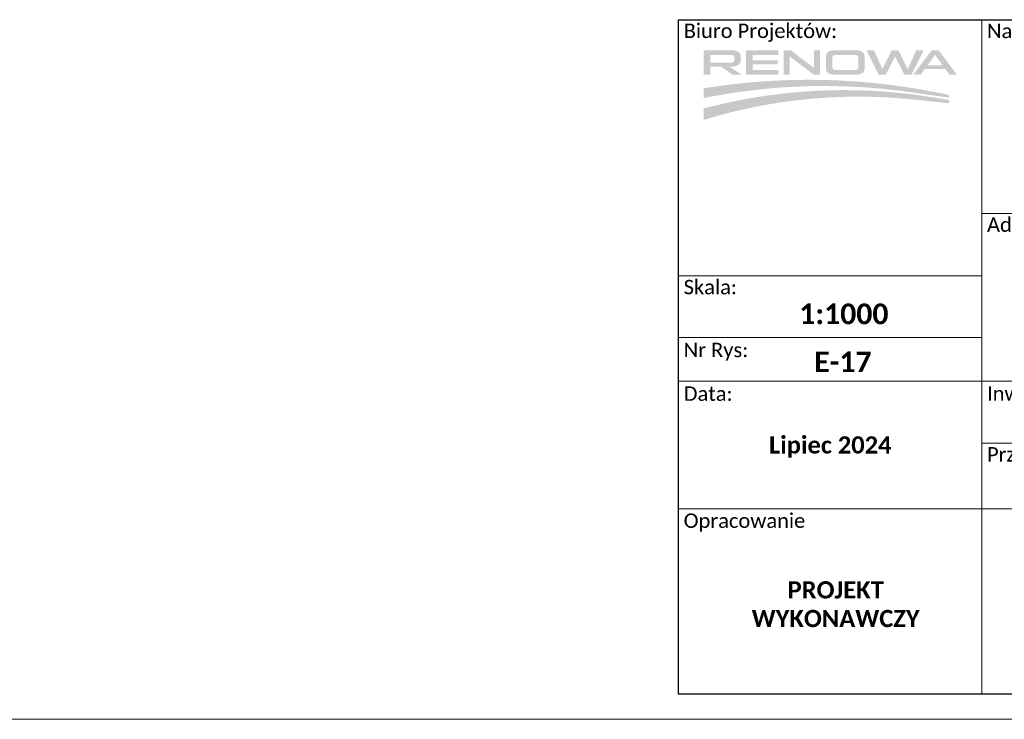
# Model space of a CAD drawing. Header units: metres. Extents: x 7168 to 12828, y 1523 to 3619.
# Tile 87 of 132: x 12055 to 12171, y 2042 to 2125. Entities that reach past the tile are written whole.
import ezdxf

# ---------------------------------------------------------------- set-up
doc = ezdxf.new("R2010")
doc.units = ezdxf.units.M
doc.linetypes.add('DGN Style 3', pattern=[2.649062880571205, 1.892187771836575, -0.7568751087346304])
doc.layers.add('0_ramka', color=7, linetype='Continuous', lineweight=0)
doc.layers.add('82b-ramka niewidoczna', color=54, linetype='DGN Style 3', lineweight=30, plot=False)
doc.styles.add('courier', font='arial.ttf')
doc.styles.add('Stytuacja', font='arial.ttf', dxfattribs={"height": 0.8500000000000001})

# ---------------------------------------------------------------- blocks, each defined once
blk = doc.blocks.new('RENOWA_1')
at = {"linetype": 'Continuous', "lineweight": -2}
h = blk.add_hatch(color=7, dxfattribs=at)
edge = h.paths.add_edge_path()
edge.add_ellipse((0.0677518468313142, 0.15094765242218), major_axis=(-0.01907022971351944, 0), ratio=0.7353178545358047, start_angle=180, end_angle=270)
edge.add_line((0.0677518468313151, 0.1649703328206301), (0.01424317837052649, 0.1649703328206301))
edge.add_line((0.01424317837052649, 0.1649703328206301), (-0.001265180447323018, 0.1649703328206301))
edge.add_line((-0.001265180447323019, 0.1649703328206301), (-0.001265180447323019, 0.1070923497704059))
edge.add_line((-0.001265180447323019, 0.1070923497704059), (0.01424317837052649, 0.1070923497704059))
edge.add_line((0.01424317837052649, 0.1070923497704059), (0.01424317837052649, 0.1257872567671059))
edge.add_line((0.01424317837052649, 0.1257872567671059), (0.03982253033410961, 0.1257872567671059))
edge.add_line((0.03982253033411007, 0.1257872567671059), (0.0673739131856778, 0.1069862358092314))
edge.add_line((0.0673739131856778, 0.1069862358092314), (0.08930267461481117, 0.1069862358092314))
edge.add_line((0.08930267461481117, 0.1069862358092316), (0.06002577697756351, 0.1259918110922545))
edge.add_line((0.06002577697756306, 0.1259918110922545), (0.06534491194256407, 0.1259918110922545))
edge.add_ellipse((0.06534491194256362, 0.1399554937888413), major_axis=(0.02147716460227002, 0), ratio=0.6501641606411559, start_angle=270, end_angle=360)
edge.add_line((0.08682207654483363, 0.1399554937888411), (0.08682207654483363, 0.15094765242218))
h.paths.add_polyline_path([(0.071320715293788, 0.14757033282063), (0.071320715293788, 0.1413364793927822, -0.4142135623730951), (0.065320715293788, 0.1353364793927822), (0.01424317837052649, 0.1353364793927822), (0.01424317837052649, 0.15357033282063), (0.065320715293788, 0.15357033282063, -0.4142135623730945)], flags=16)
for points in [[(0.09919160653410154, 0.1070923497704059), (0.09919160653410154, 0.1183818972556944), (0.09919160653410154, 0.1536090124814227), (0.09919160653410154, 0.1649703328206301), (0.1757515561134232, 0.1649703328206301), (0.1757515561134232, 0.1536090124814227), (0.1147124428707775, 0.1536090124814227), (0.1147124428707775, 0.1406475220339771), (0.1739916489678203, 0.1406475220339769), (0.1739916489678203, 0.1314098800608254), (0.1147124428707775, 0.1314098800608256), (0.1147124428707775, 0.1183855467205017), (0.1757515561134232, 0.1183855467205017), (0.1757515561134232, 0.1070923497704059)], [(0.1881572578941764, 0.1070923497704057), (0.1881572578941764, 0.1649703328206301), (0.2031783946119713, 0.1649703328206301), (0.2051942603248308, 0.1649703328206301), (0.2602855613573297, 0.1230786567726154), (0.2602855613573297, 0.1649703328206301), (0.2751626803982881, 0.1649703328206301), (0.2751626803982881, 0.1070923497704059), (0.2602855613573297, 0.1070923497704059), (0.2597924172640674, 0.1070923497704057), (0.2031783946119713, 0.1501419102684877), (0.2031783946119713, 0.1070923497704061)], [(0.4311337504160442, 0.1070923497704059), (0.4140712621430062, 0.1070923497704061), (0.3848557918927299, 0.1649703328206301), (0.4027043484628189, 0.1649703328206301), (0.4230176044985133, 0.1204741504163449), (0.4451730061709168, 0.1649703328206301), (0.4608299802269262, 0.1649703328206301), (0.4829853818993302, 0.1204741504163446), (0.5032986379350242, 0.1649703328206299), (0.521147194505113, 0.1649703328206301), (0.4919317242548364, 0.1070923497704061), (0.4748692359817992, 0.1070923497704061), (0.4530014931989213, 0.1503214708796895)]]:
    blk.add_hatch(color=7, dxfattribs=at).paths.add_polyline_path(points)
h = blk.add_hatch(color=7, dxfattribs=at)
edge = h.paths.add_edge_path()
edge.add_ellipse((0.3627291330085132, 0.1521315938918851), major_axis=(0.01793730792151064, 0), ratio=0.7157561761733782, start_angle=0, end_angle=90)
edge.add_line((0.3627291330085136, 0.1649703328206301), (0.3068869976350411, 0.1649703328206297))
edge.add_ellipse((0.306886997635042, 0.1521315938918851), major_axis=(-0.01793730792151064, 0), ratio=0.7157561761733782, start_angle=270, end_angle=360)
edge.add_line((0.2889496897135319, 0.1521315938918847), (0.2889496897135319, 0.1199310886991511))
edge.add_ellipse((0.306886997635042, 0.1199310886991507), major_axis=(-0.01793730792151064, 0), ratio=0.7157561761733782, start_angle=0, end_angle=90)
edge.add_line((0.3068869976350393, 0.1070923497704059), (0.3627291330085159, 0.1070923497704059))
edge.add_ellipse((0.3627291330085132, 0.1199310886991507), major_axis=(0.01793730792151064, 0), ratio=0.7157561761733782, start_angle=270, end_angle=360)
edge.add_line((0.3806664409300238, 0.1199310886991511), (0.3806664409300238, 0.1521315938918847))
edge = h.paths.add_edge_path(flags=16)
edge.add_ellipse((0.3588198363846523, 0.1473584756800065), major_axis=(-0.006716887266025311, 6.012814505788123e-17), ratio=0.9453712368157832, start_angle=180, end_angle=270, ccw=False)
edge.add_line((0.3655367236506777, 0.1473584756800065), (0.3655367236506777, 0.1247042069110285))
edge.add_ellipse((0.3588198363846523, 0.1247042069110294), major_axis=(-0.006716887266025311, -6.012814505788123e-17), ratio=0.9453712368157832, start_angle=90, end_angle=180, ccw=False)
edge.add_line((0.3588198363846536, 0.1183542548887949), (0.3107962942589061, 0.1183542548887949))
edge.add_ellipse((0.3107962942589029, 0.1247042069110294), major_axis=(0.006716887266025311, -6.012814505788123e-17), ratio=0.9453712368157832, start_angle=188.4871940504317, end_angle=270, ccw=False)
edge.add_line((0.3041529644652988, 0.1237670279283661), (0.3041529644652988, 0.1482956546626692))
edge.add_ellipse((0.3107962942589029, 0.1473584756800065), major_axis=(0.006716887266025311, 6.012814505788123e-17), ratio=0.9453712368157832, start_angle=90, end_angle=171.5128059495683, ccw=False)
edge.add_line((0.3107962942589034, 0.1537084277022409), (0.3588198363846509, 0.1537084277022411))
h = blk.add_hatch(color=7, dxfattribs=at)
h.paths.add_polyline_path([(0.4962506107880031, 0.1070923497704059), (0.5398158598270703, 0.1649703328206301), (0.5560873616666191, 0.1649703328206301), (0.5996526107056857, 0.1070923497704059), (0.5820100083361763, 0.1070923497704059), (0.5722882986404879, 0.1204455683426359), (0.5479516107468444, 0.1204455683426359), (0.5236149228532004, 0.1204455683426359), (0.5138932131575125, 0.1070923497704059)])
h.paths.add_polyline_path([(0.5301700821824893, 0.1294493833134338), (0.5479516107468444, 0.1538731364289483), (0.5657331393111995, 0.1294493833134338), (0.5479516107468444, 0.1294493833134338)], flags=16)
h = blk.add_hatch(color=7, dxfattribs=at)
h.set_gradient(rotation=270, tint=1, name='INVHEMISPHERICAL')
h.paths.add_polyline_path([(0.4860297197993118, 0.06603544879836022), (0.5811168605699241, 0.05261102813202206), (0.5811168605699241, 0.05891019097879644), (0.5556650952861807, 0.06405902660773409, 0.08743185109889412), (0.01787058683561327, 0.07760561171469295), (-0.001265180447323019, 0.0747284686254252), (-0.001265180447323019, 0.05155195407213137), (0.0117300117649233, 0.05406109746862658, -0.08293651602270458)])
h = blk.add_hatch(color=7, dxfattribs=at)
h.set_gradient(rotation=270, tint=1, name='INVHEMISPHERICAL')
h.paths.add_polyline_path([(0.4957985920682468, 0.04811625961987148), (0.5811168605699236, 0.03922408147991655), (0.5811168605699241, 0.0465736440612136), (0.5534433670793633, 0.05135428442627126, 0.1044296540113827), (0.0166358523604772, 0.03146089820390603), (-0.001265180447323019, 0.02698244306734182), (-0.001265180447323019, -0.0003876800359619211), (-1.364242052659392e-16, -1.818989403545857e-16, -0.1006345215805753)])

msp = doc.modelspace()

# ---------------------------------------------------------------- linework, layer by layer
at = {"layer": '0_ramka', "color": 7, "linetype": 'Continuous', "lineweight": 0}
for p, q in [((12168.81427869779, 2124.957544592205), (12168.81427869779, 2050.957659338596)), ((12288.81450208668, 2101.982211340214), (12168.81427869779, 2101.982676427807)), ((12168.81427869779, 2094.581118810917), (12132.81427869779, 2094.581255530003)), ((12168.81425184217, 2087.248550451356), (12132.81427869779, 2087.248687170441)), ((12288.81434217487, 2082.069721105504), (12132.81427869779, 2082.07032535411)), ((12288.81431287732, 2074.73715152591), (12168.81427869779, 2074.737616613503)), ((12288.81431043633, 2066.957311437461), (12132.81427869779, 2066.957915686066)), ((12168.81427869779, 2050.957659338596), (12168.81427869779, 2044.957659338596))]:
    msp.add_line(p, q, dxfattribs=at)
at = {"layer": '0_ramka', "color": 7, "linetype": 'Continuous', "lineweight": 30, "flags": 128}
msp.add_lwpolyline([(12132.81427869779, 2124.957544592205), (12288.81427869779, 2124.957544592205), (12288.81427869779, 2044.957659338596), (12132.81427869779, 2044.957659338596), (12132.81427869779, 2124.957544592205)], close=True, dxfattribs=at)
at = {"layer": '82b-ramka niewidoczna', "color": 6, "linetype": 'Continuous', "lineweight": 15}
msp.add_line((12293.06375763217, 2041.978084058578), (11873.06375763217, 2041.978084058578), dxfattribs=at)

# ---------------------------------------------------------------- block references
at = {"color": 7, "linetype": 'Continuous', "lineweight": 0, "ltscale": 999.9999999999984, "xscale": 50.00000000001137, "yscale": 50.00000000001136, "zscale": 50.00000000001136}
msp.add_blockref('RENOWA_1', (12135.85463392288, 2113.086394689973), dxfattribs=at)

# ---------------------------------------------------------------- texts
at = {"color": 7, "lineweight": 13, "insert": (12133.41428113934, 2124.492490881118), "char_height": 1.710932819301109, "width": 40.89129438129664, "attachment_point": 1, "rotation": 359.9997396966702, "style": 'courier'}
msp.add_mtext('\\fCalibri|b0|i0|c238238|p39;Biuro Projektów:', dxfattribs=at)
at = {"layer": '0_ramka', "color": 7, "lineweight": 0}
for s, insert, char_height, width, attachment_point, rotation, style in [('\\fCalibri|b0|i0|c238238|p39;Nazwa Obiektu:', (12169.41428113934, 2124.479639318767), 1.710932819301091, 40.89129438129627, 1, 359.9997780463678, 'courier'), ('\\fCalibri|b0|i0|c238238|p39;Adres Obiektu:', (12169.41428113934, 2101.504766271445), 1.71093281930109, 40.89129438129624, 1, 359.9997780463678, 'courier'), ('\\fCalibri|b0|i0|c238238|p39;Skala:', (12133.41428113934, 2094.103345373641), 1.710932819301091, 40.89129438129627, 1, 359.9997780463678, 'courier'), ('{\\fCalibri|b1|i0|c158|p39;1:1000}', (12152.42635023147, 2090.057518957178), 2.444189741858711, 19.44312451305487, 5, 359.9997780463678, 'courier'), ('\\fCalibri|b0|i0|c238238|p39;Nr Rys:', (12133.41427869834, 2086.645468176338), 1.71093281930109, 40.89129438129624, 1, 359.9997780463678, 'courier'), ('{\\fCalibri|b1|i0|c158|p39;E-17}', (12152.30397840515, 2084.37737125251), 2.444189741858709, 12.10743648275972, 5, 359.99977804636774, 'Stytuacja'), ('\\fCalibri|b0|i0|c238238|p39;Data:', (12133.41427869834, 2081.462284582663), 1.71093281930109, 40.89129438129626, 1, 359.9997780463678, 'courier'), ('\\fCalibri|b0|i0|c238238|p39;Inwestor:', (12169.41427869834, 2081.470180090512), 1.710932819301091, 40.89129438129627, 1, 359.9997780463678, 'courier'), ('\\fCalibri|b1|i0|c238238|p39;Lipiec 2024', (12150.81452161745, 2074.274785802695), 2.036824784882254, 32.84379965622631, 5, 359.99977804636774, 'Stytuacja'), ('\\fCalibri|b0|i0|c238238|p39;Przedmiot Rysunku:', (12169.41428113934, 2074.259705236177), 1.710932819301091, 40.89129438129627, 1, 359.9997780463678, 'courier'), ('\\fCalibri|b0|i0|c238238|p39;Opracowanie', (12133.41428113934, 2066.393118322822), 1.710932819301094, 40.89129438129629, 1, 359.9997780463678, 'courier'), ('{\\fCalibri|b1|i0|c158|p39;PROJEKT\\PWYKONAWCZY}', (12151.45514661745, 2055.622832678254), 2.036824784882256, 32.84379965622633, 5, 359.9997780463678, 'Stytuacja')]:
    msp.add_mtext(s, dxfattribs=dict(at, insert=insert, char_height=char_height, width=width, attachment_point=attachment_point, rotation=rotation, style=style))

doc.saveas('drawing.dxf')
